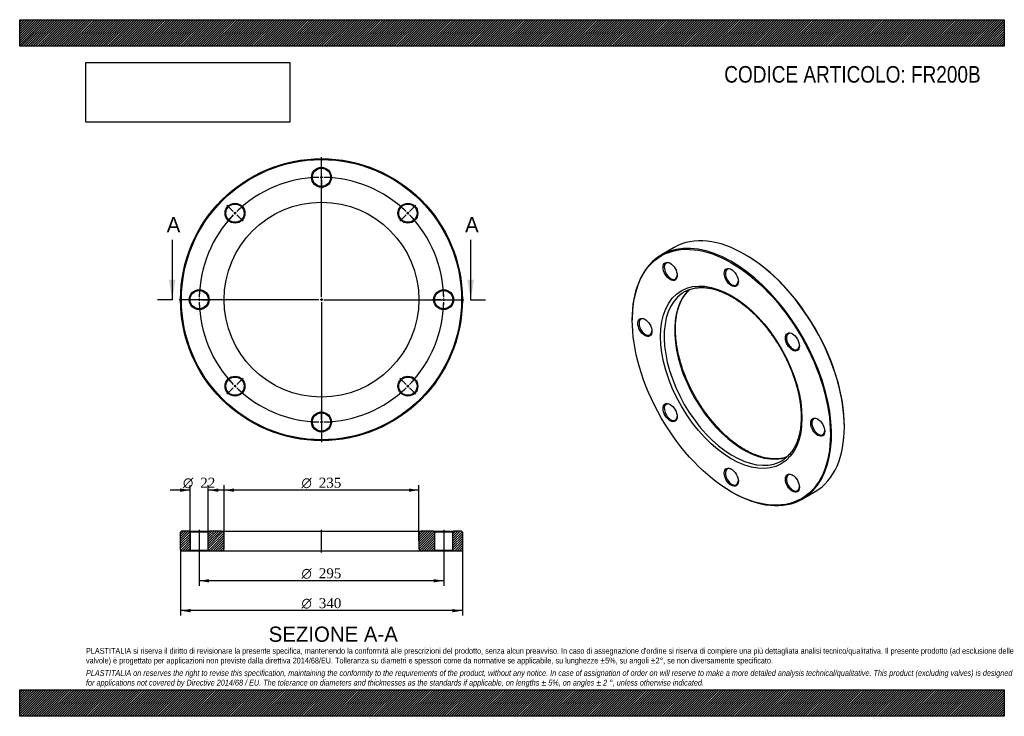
# Model space of a CAD drawing. Header units: millimetres. Extents: x 0 to 1188, y 0 to 840.
import ezdxf
from ezdxf.enums import TextEntityAlignment as Align
from ezdxf.lldxf.tags import DXFTag

# ---------------------------------------------------------------- set-up
doc = ezdxf.new("R2010")
doc.units = ezdxf.units.MM
doc.header["$LTSCALE"] = 4
for name, color, linetype in [('Default', 7, 'Continuous'), ('DV2_Default', 7, 'Continuous'), ('DV3_Default', 7, 'Continuous'), ('FR200B', 7, 'Continuous')]:
    doc.layers.add(name, color=color, linetype=linetype)
doc.styles.add('SEACAD_Solid_Edge_ANSI', font='seans.ttf')
doc.styles.add('SEACAD_Solid_Edge_ANSI1_Symbols', font='semeca1.ttf')
doc.styles.add('SEACAD_Times_New_Roman', font='times.ttf')
tags = doc.linetypes.add('CENTER2', pattern=[28.575, 19.05, -3.175, 3.175, -3.175]).pattern_tags.tags
tags[10:11] = [DXFTag(74, 4), DXFTag(75, 0), DXFTag(340, '0'), DXFTag(46, 0.0), DXFTag(50, 0.0), DXFTag(44, 0.0), DXFTag(45, 0.0)]
tags[8:9] = [DXFTag(74, 4), DXFTag(75, 0), DXFTag(340, '0'), DXFTag(46, 0.0), DXFTag(50, 0.0), DXFTag(44, 0.0), DXFTag(45, 0.0)]
tags[6:7] = [DXFTag(74, 4), DXFTag(75, 0), DXFTag(340, '0'), DXFTag(46, 0.0), DXFTag(50, 0.0), DXFTag(44, 0.0), DXFTag(45, 0.0)]
tags[4:5] = [DXFTag(74, 4), DXFTag(75, 0), DXFTag(340, '0'), DXFTag(46, 0.0), DXFTag(50, 0.0), DXFTag(44, 0.0), DXFTag(45, 0.0)]
tags = doc.linetypes.add('HIDDEN2', pattern=[4.7625, 3.175, -1.5875]).pattern_tags.tags
tags[6:7] = [DXFTag(74, 4), DXFTag(75, 0), DXFTag(340, '0'), DXFTag(46, 0.0), DXFTag(50, 0.0), DXFTag(44, 0.0), DXFTag(45, 0.0)]
tags[4:5] = [DXFTag(74, 4), DXFTag(75, 0), DXFTag(340, '0'), DXFTag(46, 0.0), DXFTag(50, 0.0), DXFTag(44, 0.0), DXFTag(45, 0.0)]
picture_1 = doc.add_image_def('image1.jpg', size_in_pixel=(4302, 1260))

# ---------------------------------------------------------------- blocks, each defined once
blk = doc.blocks.new('SE')
at = {"layer": 'FR200B', "color": 7, "linetype": 'Continuous'}
for p, q in [((789.8, 565.4), (774.3, 556.4)), ((875.5, 556.6), (874.8, 557)), ((739.1, 478.6), (739.1, 477.8)), ((995, 348.8), (995, 349.6)), ((858.6, 270.8), (859.3, 270.4)), ((944.3, 262), (959.8, 271))]:
    blk.add_line(p, q, dxfattribs=at)
for centre, major_axis, start_param, end_param in [((874.8, 418.2), (-85, 147.2), 3.141593, 6.283185), ((859.3, 409.2), (85, -147.2), 0, 3.926991), ((785.5, 536.9), (-5.5, 9.53), 5.542267, 6.283185), ((875.5, 418.6), (84.5, -146.4), 0.785398, 2.356194), ((785.5, 536.9), (-5.5, 9.53), 0, 3.882511), ((859.3, 529.6), (-5.5, 9.53), 0, 3.882511), ((859.3, 529.6), (-5.5, 9.53), 5.542267, 6.283185), ((873.4, 417.4), (58.8, -101.8), 3.251912, 6.176601), ((860.7, 410), (-58.8, 101.8), 0, 0.053429), ((860.7, 410), (-58.8, 101.8), 6.225108, 6.283185), ((860.7, 410), (-58.8, 101.8), 0.053429, 3.087066), ((755, 469.4), (-5.5, 9.53), 0, 3.882511), ((755, 469.4), (-5.5, 9.53), 5.542267, 6.283185), ((933, 451.8), (-5.5, 9.53), 0, 3.882511), ((933, 451.8), (-5.5, 9.53), 5.542267, 6.283185), ((785.5, 366.6), (-5.5, 9.53), 0, 3.882511), ((785.5, 366.6), (-5.5, 9.53), 5.542267, 6.283185), ((963.6, 349), (-5.5, 9.53), 0, 3.882511), ((963.6, 349), (-5.5, 9.53), 5.542267, 6.283185), ((860.7, 410), (-58.8, 101.8), 3.087066, 3.194257), ((859.3, 288.8), (-5.5, 9.53), 0, 3.882511), ((859.3, 288.8), (-5.5, 9.53), 5.542267, 6.283185), ((933, 281.5), (-5.5, 9.53), 0, 3.882511), ((933, 281.5), (-5.5, 9.53), 5.542267, 6.283185), ((859.3, 409.2), (85, -147.2), 5.497787, 6.283185)]:
    blk.add_ellipse(centre, major_axis=major_axis, ratio=0.57735, start_param=start_param, end_param=end_param, dxfattribs=at)
for centre, major_axis in [((858.6, 408.8), (-84.5, 146.4)), ((784.8, 536.5), (6, -10.4)), ((858.6, 529.2), (6, -10.4)), ((858.6, 408.8), (60.3, -104.4)), ((754.3, 469), (6, -10.4)), ((932.3, 451.4), (6, -10.4)), ((784.8, 366.2), (6, -10.4)), ((962.9, 348.6), (6, -10.4)), ((858.6, 288.4), (6, -10.4)), ((932.3, 281.1), (6, -10.4))]:
    blk.add_ellipse(centre, major_axis=major_axis, ratio=0.57735, dxfattribs=at)
for points, knots in [([(874.9, 321.6), (874.2, 322), (872.6, 322.9), (869.5, 324.8), (866.1, 327.2), (862.6, 329.7), (859.1, 332.4), (855.6, 335.3), (852.2, 338.3), (848.8, 341.4), (845.5, 344.7), (842.2, 348.2), (839, 351.7), (835.8, 355.4), (832.7, 359.2), (829.7, 363), (826.7, 367), (823.9, 371.1), (821.1, 375.3), (818.4, 379.5), (815.9, 383.9), (813.4, 388.2), (811, 392.7), (808.8, 397.1), (806.7, 401.7), (804.7, 406.2), (802.8, 410.8), (801.1, 415.3), (799.5, 419.9), (798, 424.5), (796.7, 429.1), (795.5, 433.6), (794.4, 438.1), (793.5, 442.6), (792.8, 447), (792.2, 451.4), (791.7, 455.7), (791.4, 459.9), (791.2, 464), (791.2, 468.1), (791.3, 472.1), (791.6, 475.9), (792, 479.7), (792.6, 483.3), (793.3, 486.8), (794.2, 490.2), (795.2, 493.5), (796.3, 496.6), (797.6, 499.6), (799, 502.4), (800.5, 505.1), (802.2, 507.6), (803.9, 510), (805.9, 512.2), (807.4, 513.7), (808.4, 514.6), (808.7, 514.8)], [0, 0, 0, 0, 0.0096299, 0.0279713, 0.0463174, 0.0646675, 0.083022, 0.1013815, 0.119746, 0.1381155, 0.1564898, 0.1748687, 0.1932519, 0.211639, 0.2300296, 0.2484233, 0.2668196, 0.2852181, 0.3036183, 0.3220198, 0.3404219, 0.3588244, 0.3772265, 0.3956278, 0.4140278, 0.432426, 0.4508218, 0.4692148, 0.4876046, 0.5059907, 0.5243726, 0.54275, 0.5611223, 0.5794894, 0.5978509, 0.6162066, 0.6345565, 0.6529007, 0.6712395, 0.6895734, 0.7079035, 0.726231, 0.7445576, 0.7628851, 0.7812164, 0.7995554, 0.8179067, 0.8362759, 0.8546699, 0.873096, 0.8915625, 0.9100777, 0.9286491, 0.9472826, 0.9659813, 0.97252, 0.97252, 0.97252, 0.97252]), ([(805.2, 513.4), (805.9, 513.7), (807.3, 514.4), (809.8, 515.2), (812.6, 516), (815.5, 516.5), (818.4, 516.9), (821.5, 517), (824.6, 517), (827.8, 516.8), (831, 516.4), (834.3, 515.8), (837.6, 515), (841, 514), (844.4, 512.8), (847.9, 511.5), (851.3, 509.9), (854.8, 508.2), (858.3, 506.3), (861.8, 504.3), (865.3, 502), (868.8, 499.6), (872.3, 497), (875.8, 494.3), (879.3, 491.4), (882.7, 488.4), (886, 485.2), (889.4, 481.9), (892.6, 478.4), (895.9, 474.8), (899, 471.1), (902.1, 467.3), (905.1, 463.4), (908, 459.4), (910.9, 455.3), (913.6, 451.1), (916.3, 446.9), (918.8, 442.5), (921.2, 438.1), (923.6, 433.7), (925.8, 429.2), (927.9, 424.7), (929.8, 420.1), (931.7, 415.6), (933.4, 411), (935, 406.4), (936.4, 401.8), (937.7, 397.3), (938.9, 392.7), (939.9, 388.2), (940.8, 383.8), (941.5, 379.4), (942.1, 375), (942.5, 370.7), (942.8, 366.5), (942.9, 362.4), (942.9, 358.4), (942.7, 354.4), (942.4, 350.6), (942, 346.8), (941.4, 343.2), (940.6, 339.7), (939.7, 336.4), (938.7, 333.2), (937.5, 330.1), (936.2, 327.1), (934.8, 324.3), (933.2, 321.7), (931.5, 319.2), (929.7, 316.9), (927.8, 314.7), (925.7, 312.8), (923.8, 311.2), (922.7, 310.4), (922.3, 310.1)], [0, 0, 0, 0, 0.010727, 0.025083, 0.039406, 0.053688, 0.067922, 0.082108, 0.096247, 0.110345, 0.124406, 0.138438, 0.152446, 0.166436, 0.180412, 0.194379, 0.20834, 0.222298, 0.236255, 0.250212, 0.264171, 0.278132, 0.292096, 0.306064, 0.320036, 0.334011, 0.34799, 0.361973, 0.375959, 0.389949, 0.403941, 0.417936, 0.431933, 0.445932, 0.459933, 0.473935, 0.487938, 0.501941, 0.515944, 0.529948, 0.54395, 0.557951, 0.571951, 0.585949, 0.599944, 0.613938, 0.627928, 0.641915, 0.655898, 0.669878, 0.683853, 0.697825, 0.711791, 0.725754, 0.739712, 0.753666, 0.767617, 0.781564, 0.79551, 0.809456, 0.823403, 0.837353, 0.85131, 0.865277, 0.879259, 0.893261, 0.907289, 0.921349, 0.935448, 0.94959, 0.963781, 0.978021, 0.992309, 1, 1, 1, 1]), ([(925.5, 312.6), (924.9, 312.4), (923.4, 311.9), (920.8, 311.3), (917.9, 310.8), (915, 310.5), (911.9, 310.3), (908.8, 310.4), (905.6, 310.7), (902.4, 311.1), (899.1, 311.8), (895.7, 312.6), (892.3, 313.6), (888.9, 314.8), (885.4, 316.2), (882, 317.8), (878.4, 319.6), (876.2, 320.8), (874.9, 321.6)], [0.0855137, 0.0855137, 0.0855137, 0.0855137, 0.1251601, 0.184424, 0.2435074, 0.3023925, 0.3610781, 0.4195759, 0.4779058, 0.5360921, 0.5941606, 0.6521357, 0.71004, 0.767893, 0.8257111, 0.8835079, 0.941294, 1, 1, 1, 1])]:
    blk.add_open_spline(points, degree=3, knots=knots, dxfattribs=at)
blk = doc.blocks.new('SE1')
at = {"layer": 'Default', "color": 7, "linetype": 'CENTER2'}
for start, end in [(91.1653, 133.8347), (46.1653, 88.8347), (136.1653, 178.8347), (1.1653, 43.8347), (181.1653, 223.8347), (316.1653, 358.8347), (226.1653, 268.8347), (271.1653, 313.8347)]:
    blk.add_arc((364.1, 502.4), 147.5, start, end, dxfattribs=at)
at = {"layer": 'DV2_Default', "color": 7, "linetype": 'CENTER2'}
for p, q in [((364.1, 505.4), (364.1, 674.2)), ((364.1, 652.9), (364.1, 663.7)), ((257.7, 608.9), (250.1, 616.5)), ((470.5, 608.9), (478.1, 616.5)), ((361.1, 502.4), (192.3, 502.4)), ((213.6, 502.4), (202.8, 502.4)), ((365.6, 502.4), (362.6, 502.4)), ((364.1, 503.9), (364.1, 500.9)), ((364.1, 499.4), (364.1, 330.7)), ((367.1, 502.4), (535.8, 502.4)), ((514.6, 502.4), (525.3, 502.4)), ((257.7, 396), (250.1, 388.4)), ((470.5, 396), (478.1, 388.4)), ((364.1, 351.9), (364.1, 341.2))]:
    blk.add_line(p, q, dxfattribs=at)
at = {"layer": 'DV2_Default', "color": 7, "linetype": 'HIDDEN2'}
for p, q in [((364.1, 648.4), (364.1, 651.4)), ((364.1, 646.9), (364.1, 636.2)), ((260.8, 605.7), (258.7, 607.8)), ((467.3, 605.7), (469.4, 607.8)), ((261.9, 604.6), (269.5, 597)), ((466.2, 604.6), (458.6, 597)), ((218.1, 502.4), (215.1, 502.4)), ((219.6, 502.4), (230.3, 502.4)), ((508.6, 502.4), (497.8, 502.4)), ((510.1, 502.4), (513.1, 502.4)), ((261.9, 400.3), (269.5, 407.9)), ((466.2, 400.3), (458.6, 407.9)), ((260.8, 399.2), (258.7, 397.1)), ((467.3, 399.2), (469.4, 397.1)), ((364.1, 357.9), (364.1, 368.7)), ((364.1, 356.4), (364.1, 353.4))]:
    blk.add_line(p, q, dxfattribs=at)
at = {"layer": 'DV2_Default', "color": 7, "linetype": 'CENTER2'}
for start, end in [(91.1653, 95.3411), (89.4173, 90.5827), (84.6589, 88.8347), (134.4173, 135.5827), (129.6589, 133.8347), (46.1653, 50.3411), (44.4173, 45.5827), (136.1653, 140.3411), (39.6589, 43.8347), (174.6589, 178.8347), (1.1653, 5.3411), (179.4173, 180.5827), (181.1653, 185.3411), (354.6589, 358.8347), (359.4173, 0.5827), (219.6589, 223.8347), (316.1653, 320.3411), (224.4173, 225.5827), (226.1653, 230.3411), (309.6589, 313.8347), (314.4173, 315.5827), (264.6589, 268.8347), (269.4173, 270.5827), (271.1653, 275.3411)]:
    blk.add_arc((364.1, 502.4), 147.5, start, end, dxfattribs=at)
at = {"layer": 'FR200B', "color": 7, "linetype": 'Continuous'}
for centre, radius in [((364.1, 502.4), 170), ((364.1, 502.4), 169), ((364.1, 649.9), 12), ((364.1, 649.9), 11), ((364.1, 502.4), 117.5), ((259.8, 606.7), 12), ((468.4, 606.7), 12), ((259.8, 606.7), 11), ((468.4, 606.7), 11), ((216.6, 502.4), 12), ((216.6, 502.4), 11), ((511.6, 502.4), 12), ((511.6, 502.4), 11), ((259.8, 398.1), 12), ((259.8, 398.1), 11), ((468.4, 398.1), 12), ((468.4, 398.1), 11), ((364.1, 354.9), 12), ((364.1, 354.9), 11)]:
    blk.add_circle(centre, radius, dxfattribs=at)
blk = doc.blocks.new('SE3')
at = {"color": 7, "linetype": 'Continuous', "style": 'SEACAD_Solid_Edge_ANSI'}
blk.add_text('A', height=18.4, dxfattribs=at).set_placement((177.4, 602), align=Align.TOP_LEFT)
blk = doc.blocks.new('SE4')
at = {"color": 7, "linetype": 'Continuous', "style": 'SEACAD_Solid_Edge_ANSI'}
blk.add_text('A', height=18.4, dxfattribs=at).set_placement((537.4, 602), align=Align.TOP_LEFT)
blk = doc.blocks.new('SEANNOT_GROUP')
at = {"linetype": 'Continuous'}
blk.add_hatch(color=7, dxfattribs=at).paths.add_polyline_path([(180.1, 526.4), (184.1, 502.4), (188.1, 526.4)])
at = {"color": 7, "linetype": 'Continuous'}
blk.add_lwpolyline([(184.1, 574.4), (184.1, 502.4)], dxfattribs=at)
blk = doc.blocks.new('SEANNOT_GROUP1')
at = {"linetype": 'Continuous'}
blk.add_hatch(color=7, dxfattribs=at).paths.add_polyline_path([(540.1, 526.4), (544.1, 502.4), (548.1, 526.4)])
at = {"color": 7, "linetype": 'Continuous'}
blk.add_lwpolyline([(544.1, 574.4), (544.1, 502.4)], dxfattribs=at)
blk = doc.blocks.new('SE2')
at = {"layer": 'Default', "color": 7, "linetype": 'CENTER2'}
for p, q in [((184.1, 502.4), (166.1, 502.4)), ((544.1, 502.4), (562.1, 502.4))]:
    blk.add_line(p, q, dxfattribs=at)
at = {"layer": 'Default'}
for name in ['SE3', 'SE4', 'SEANNOT_GROUP', 'SEANNOT_GROUP1']:
    blk.add_blockref(name, (0, 0), dxfattribs=at)
blk = doc.blocks.new('SE5')
at = {"layer": 'FR200B', "linetype": 'Continuous'}
h = blk.add_hatch(dxfattribs=at)
h.set_pattern_fill('LINE', scale=0.62992, angle=45, style=0)
h.paths.add_polyline_path([(204.6, 223.2), (195.1, 223.2), (194.1, 222.2), (194.1, 200.2), (195.1, 199.2), (204.6, 199.2), (205.6, 200.2), (205.6, 222.2)])
h = blk.add_hatch(dxfattribs=at)
h.set_pattern_fill('LINE', scale=0.62992, angle=45, style=0)
edge = h.paths.add_edge_path()
edge.add_line((228.6, 199.2), (243.6, 199.2))
edge.add_arc((243.6, 202.2), 3, 270, 360)
edge.add_line((246.6, 202.2), (246.6, 220.2))
edge.add_arc((243.6, 220.2), 3, 0, 90)
edge.add_line((243.6, 223.2), (228.6, 223.2))
edge.add_line((228.6, 223.2), (227.6, 222.2))
edge.add_line((227.6, 222.2), (227.6, 200.2))
edge.add_line((227.6, 200.2), (228.6, 199.2))
h = blk.add_hatch(dxfattribs=at)
h.set_pattern_fill('LINE', scale=0.62992, angle=45, style=0)
edge = h.paths.add_edge_path()
edge.add_line((500.6, 200.2), (500.6, 222.2))
edge.add_line((500.6, 222.2), (499.6, 223.2))
edge.add_line((499.6, 223.2), (484.6, 223.2))
edge.add_arc((484.6, 220.2), 3, 90, 180)
edge.add_line((481.6, 220.2), (481.6, 202.2))
edge.add_arc((484.6, 202.2), 3, 180, 270)
edge.add_line((484.6, 199.2), (499.6, 199.2))
edge.add_line((499.6, 199.2), (500.6, 200.2))
h = blk.add_hatch(dxfattribs=at)
h.set_pattern_fill('LINE', scale=0.62992, angle=45, style=0)
h.paths.add_polyline_path([(522.6, 222.2), (522.6, 200.2), (523.6, 199.2), (533.1, 199.2), (534.1, 200.2), (534.1, 222.2), (533.1, 223.2), (523.6, 223.2)])
at = {"layer": 'DV3_Default', "color": 7, "linetype": 'CENTER2'}
for p, q in [((216.6, 225), (216.6, 197.5)), ((364.1, 197.5), (364.1, 225)), ((511.6, 225), (511.6, 197.5))]:
    blk.add_line(p, q, dxfattribs=at)
at = {"layer": 'FR200B', "color": 7, "linetype": 'Continuous'}
for p, q in [((195.1, 223.2), (194.1, 222.2)), ((194.1, 200.2), (194.1, 222.2)), ((204.6, 223.2), (195.1, 223.2)), ((204.6, 223.2), (228.6, 223.2)), ((204.6, 223.2), (205.6, 222.2)), ((227.6, 222.2), (205.6, 222.2)), ((205.6, 222.2), (205.6, 200.2)), ((227.6, 222.2), (228.6, 223.2)), ((227.6, 200.2), (227.6, 222.2)), ((243.6, 223.2), (228.6, 223.2)), ((243.6, 223.2), (484.6, 223.2)), ((246.6, 202.2), (246.6, 220.2)), ((481.6, 220.2), (481.6, 202.2)), ((499.6, 223.2), (484.6, 223.2)), ((499.6, 223.2), (523.6, 223.2)), ((499.6, 223.2), (500.6, 222.2)), ((522.6, 222.2), (500.6, 222.2)), ((500.6, 222.2), (500.6, 200.2)), ((522.6, 222.2), (523.6, 223.2)), ((522.6, 200.2), (522.6, 222.2)), ((533.1, 223.2), (523.6, 223.2)), ((534.1, 222.2), (533.1, 223.2)), ((534.1, 222.2), (534.1, 200.2)), ((194.1, 200.2), (195.1, 199.2)), ((204.6, 199.2), (195.1, 199.2)), ((205.6, 200.2), (204.6, 199.2)), ((228.6, 199.2), (204.6, 199.2)), ((205.6, 200.2), (227.6, 200.2)), ((228.6, 199.2), (227.6, 200.2)), ((243.6, 199.2), (228.6, 199.2)), ((484.6, 199.2), (243.6, 199.2)), ((499.6, 199.2), (484.6, 199.2)), ((500.6, 200.2), (499.6, 199.2)), ((523.6, 199.2), (499.6, 199.2)), ((500.6, 200.2), (522.6, 200.2)), ((523.6, 199.2), (522.6, 200.2)), ((533.1, 199.2), (523.6, 199.2)), ((533.1, 199.2), (534.1, 200.2))]:
    blk.add_line(p, q, dxfattribs=at)
for centre, start, end in [((243.6, 220.2), 0, 90), ((484.6, 220.2), 90, 180), ((243.6, 202.2), 270, 0), ((484.6, 202.2), 180, 270)]:
    blk.add_arc(centre, 3, start, end, dxfattribs=at)
blk = doc.blocks.new('GDimGGroup')
at = {"layer": 'Default', "linetype": 'Continuous'}
for points in [[(258.6, 274.7), (246.6, 272.7), (258.6, 270.7)], [(469.6, 274.7), (469.6, 270.7), (481.6, 272.7)]]:
    blk.add_hatch(color=7, dxfattribs=at).paths.add_polyline_path(points)
at = {"layer": 'Default', "color": 7, "linetype": 'Continuous'}
for p, q in [((246.6, 211.2), (246.6, 278.7)), ((481.6, 211.2), (481.6, 278.7)), ((481.6, 272.7), (246.6, 272.7))]:
    blk.add_line(p, q, dxfattribs=at)
for s, style, p in [('O', 'SEACAD_Solid_Edge_ANSI1_Symbols', (340, 287.7)), ('235', 'SEACAD_Times_New_Roman', (360.9, 287.7))]:
    blk.add_text(s, height=12, dxfattribs=dict(at, style=style)).set_placement(p, align=Align.TOP_LEFT)
blk = doc.blocks.new('GDimGGroup1')
at = {"layer": 'Default', "linetype": 'Continuous'}
for points in [[(206.1, 125.4), (206.1, 129.4), (194.1, 127.4)], [(522.1, 125.4), (534.1, 127.4), (522.1, 129.4)]]:
    blk.add_hatch(color=7, dxfattribs=at).paths.add_polyline_path(points)
at = {"layer": 'Default', "color": 7, "linetype": 'Continuous'}
for p, q in [((194.1, 200.2), (194.1, 121.4)), ((534.1, 200.2), (534.1, 121.4)), ((534.1, 127.4), (194.1, 127.4))]:
    blk.add_line(p, q, dxfattribs=at)
for s, style, p in [('O', 'SEACAD_Solid_Edge_ANSI1_Symbols', (340, 142.4)), ('340', 'SEACAD_Times_New_Roman', (360.9, 142.4))]:
    blk.add_text(s, height=12, dxfattribs=dict(at, style=style)).set_placement(p, align=Align.TOP_LEFT)
blk = doc.blocks.new('GDimGGroup2')
at = {"layer": 'Default', "linetype": 'Continuous'}
for points in [[(228.6, 161.4), (228.6, 165.4), (216.6, 163.4)], [(499.6, 161.4), (511.6, 163.4), (499.6, 165.4)]]:
    blk.add_hatch(color=7, dxfattribs=at).paths.add_polyline_path(points)
at = {"layer": 'Default', "color": 7, "linetype": 'Continuous'}
for p, q in [((216.6, 199.2), (216.6, 157.4)), ((511.6, 199.2), (511.6, 157.4)), ((511.6, 163.4), (216.6, 163.4))]:
    blk.add_line(p, q, dxfattribs=at)
for s, style, p in [('O', 'SEACAD_Solid_Edge_ANSI1_Symbols', (340, 178.4)), ('295', 'SEACAD_Times_New_Roman', (360.9, 178.4))]:
    blk.add_text(s, height=12, dxfattribs=dict(at, style=style)).set_placement(p, align=Align.TOP_LEFT)
blk = doc.blocks.new('GDimGGroup3')
at = {"layer": 'Default', "linetype": 'Continuous'}
for points in [[(193.6, 274.7), (193.6, 270.7), (205.6, 272.7)], [(239.6, 274.7), (227.6, 272.7), (239.6, 270.7)]]:
    blk.add_hatch(color=7, dxfattribs=at).paths.add_polyline_path(points)
at = {"layer": 'Default', "color": 7, "linetype": 'Continuous'}
for p, q in [((205.6, 211.2), (205.6, 278.7)), ((227.6, 211.2), (227.6, 278.7)), ((205.6, 272.7), (181.6, 272.7)), ((251.6, 272.7), (227.6, 272.7))]:
    blk.add_line(p, q, dxfattribs=at)
for s, style, p in [('O', 'SEACAD_Solid_Edge_ANSI1_Symbols', (197, 287.7)), ('22', 'SEACAD_Times_New_Roman', (217.9, 287.7))]:
    blk.add_text(s, height=12, dxfattribs=dict(at, style=style)).set_placement(p, align=Align.TOP_LEFT)

msp = doc.modelspace()

# ---------------------------------------------------------------- hatches: boundary and pattern name
at = {"layer": 'Default', "linetype": 'Continuous'}
h = msp.add_hatch(dxfattribs=at)
h.set_pattern_fill('LINE', scale=0.629921, angle=45, style=0)
h.paths.add_polyline_path([(1188, 808), (1188, 840), (0, 840), (0, 808)])
for points in [[(1188, 808), (1188, 840), (0, 840), (0, 808)], [(1188, 0), (1188, 32), (0, 32), (0, 0)]]:
    msp.add_hatch(color=7, dxfattribs=at).paths.add_polyline_path(points)
h = msp.add_hatch(dxfattribs=at)
h.set_pattern_fill('LINE', scale=0.629921, angle=45, style=0)
h.paths.add_polyline_path([(1188, 0), (1188, 32), (0, 32), (0, 0)])

# ---------------------------------------------------------------- linework, layer by layer
at = {"layer": 'Default', "color": 7, "linetype": 'Continuous'}
for p, q in [((0, 840), (1188, 840)), ((0, 808), (0, 840)), ((1188, 840), (1188, 808)), ((1188, 808), (0, 808)), ((0, 32), (1188, 32)), ((0, 0), (0, 32)), ((1188, 32), (1188, 0)), ((1188, 0), (0, 0))]:
    msp.add_line(p, q, dxfattribs=at)

# ---------------------------------------------------------------- block references
at = {"layer": 'Default'}
for name in ['SE1', 'SE2', 'SE', 'GDimGGroup3', 'GDimGGroup', 'SE5', 'GDimGGroup1', 'GDimGGroup2']:
    msp.add_blockref(name, (0, 0), dxfattribs=at)

# ---------------------------------------------------------------- texts
at = {"layer": 'Default', "color": 7, "linetype": 'Continuous', "style": 'SEACAD_Solid_Edge_ANSI'}
msp.add_text('SEZIONE A-A', height=18.4, dxfattribs=at).set_placement((300.4, 108.2), align=Align.TOP_LEFT)
at = {"layer": 'Default', "attachment_point": 1}
for s, insert, char_height, width in [('{\\fArial Narrow|b0||i0||c0|p34;\\C7;\\H20.;\\W1.;CODICE ARTICOLO: FR200B}', (850.1, 784.1), 20, 317.198), ("{\\fArial Narrow|b0||i0||c0|p34;\\C7;\\H7.;\\W1.;PLASTITALIA si riserva il diritto di revisionare la presente specifica, mantenendo la conformità alle prescrizioni del prodotto, senza alcun preavviso. In caso di assegnazione d'ordine si riserva di compiere una più dettagliata analisi tecnico/qualitativa. Il presente prodotto (ad esclusione delle \\P}{\\fArial Narrow|b0||i0||c0|p34;\\C7;\\H7.;\\W1.;valvole) è progettato per applicazioni non previste dalla direttiva 2014/68/EU. Tolleranza su diametri e spessori come da normative se applicabile, su lunghezze ±5%, su angoli ±2°, se non diversamente specificato.\\P}{\\fArial Narrow|b0||i0||c0|p34;\\C7;\\H2.;\\W1.;   \\P}{\\fArial Narrow|b0||i1||c0|p34;\\C7;\\H7.;\\W1.;PLASTITALIA on reserves the right to revise this specification, maintaining the conformity to the requirements of the product, without any notice. In case of assignation of order on will reserve to make a more detailed analysis technical/qualitative. This product (excluding valves) is designed \\P}{\\fArial Narrow|b0||i1||c0|p34;\\C7;\\H7.;\\W1.;for applications not covered by Directive 2014/68 / EU. The tolerance on diameters and thicknesses as the standards if applicable, on lengths ± 5%, on angles ± 2 °, unless otherwise indicated.\\P}", (80, 82.4), 7, 1028)]:
    msp.add_mtext(s, dxfattribs=dict(at, insert=insert, char_height=char_height, width=width))

# ---------------------------------------------------------------- pictures from other files: only their frames are drawn
image = msp.add_image(picture_1, insert=(80, 716.4), size_in_units=(245.8, 72))
image.dxf.flags = 7

doc.saveas('drawing.dxf')
